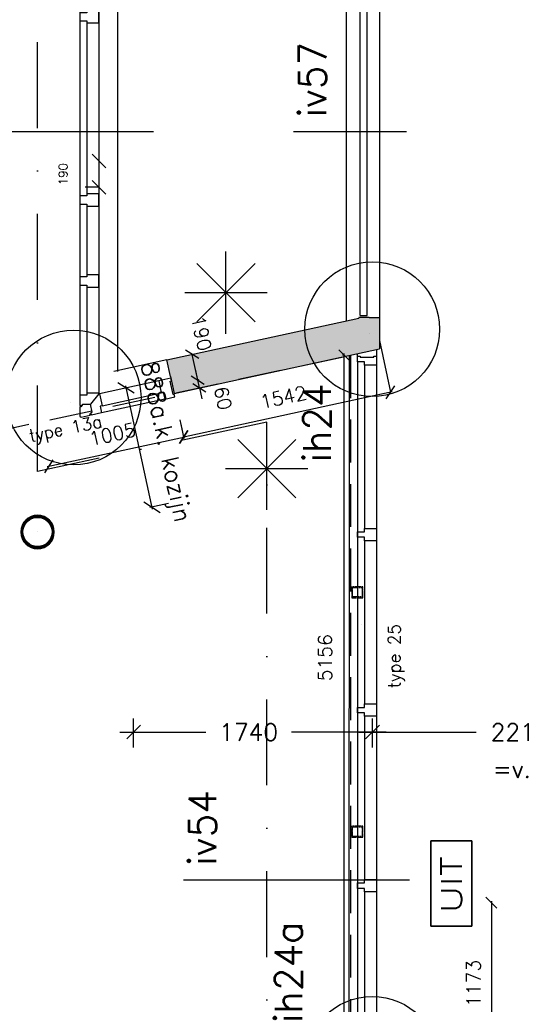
# Model space of a CAD drawing. Extents: x -84256 to 172857, y -58817 to 112048.
# Tile 61 of 90: x 36197 to 39858, y 60708 to 67877. Entities that reach past the tile are written whole.
import ezdxf
from ezdxf.enums import TextEntityAlignment as Align

# ---------------------------------------------------------------- set-up
doc = ezdxf.new("R2010")
doc.units = 0
doc.header["$LTSCALE"] = 50
doc.header["$MEASUREMENT"] = 0
doc.header["$PDMODE"] = 3
doc.header["$PDSIZE"] = 0.001
for name, pattern in [('DASHDOT', [25, 12.5, -6.25, 0, -6.25]), ('HIDDEN', [9.375, 6.25, -3.125]), ('HIDDEN2', [0.1875, 0.125, -0.0625])]:
    doc.linetypes.add(name, pattern=pattern)
doc.layers.get('0').update_dxf_attribs({"linetype": 'CONTINUOUS'})
doc.layers.get('DEFPOINTS').update_dxf_attribs({"linetype": 'CONTINUOUS'})
for name, color, linetype in [('00', 7, 'CONTINUOUS'), ('_BRANDCOMPART', 6, 'DASHDOT'), ('_DETAILNUMMERS', 4, 'CONTINUOUS'), ('_DETAILNUMMERSTEKST', 4, 'CONTINUOUS'), ('A--A21--_F12--', 7, 'CONTINUOUS'), ('A--A21--_F123-', 9, 'CONTINUOUS'), ('A--A22--_F12--', 7, 'CONTINUOUS'), ('A--A22--_F123-', 9, 'CONTINUOUS'), ('A--A28--_F-2--', 7, 'CONTINUOUS'), ('A--L21--', 3, 'CONTINUOUS'), ('A--L21--_F12--', 7, 'CONTINUOUS'), ('A--L22--', 7, 'CONTINUOUS'), ('A--L22--_F12--', 7, 'CONTINUOUS'), ('A--L22A1_BINNENWAND', 1, 'CONTINUOUS'), ('A--L22A2_BINNENWAND', 2, 'CONTINUOUS'), ('A--L28--', 7, 'CONTINUOUS'), ('A--L28--_F-2--', 7, 'CONTINUOUS'), ('A--L32--_F-23-', 2, 'CONTINUOUS'), ('A--L32--_F123-', 1, 'CONTINUOUS'), ('A--L35A1_PLAFONDS', 1, 'HIDDEN'), ('A--L63--', 7, 'CONTINUOUS'), ('A--L63--_F123-', 7, 'CONTINUOUS'), ('A--L90--', 7, 'CONTINUOUS'), ('A--M$1A-_F123-', 1, 'CONTINUOUS'), ('A--T01A-25_TEKST', 2, 'CONTINUOUS'), ('A--T63--_F123-', 1, 'CONTINUOUS'), ('TEKSTKOZIJNMERK', 2, 'CONTINUOUS'), ('X--LR---_CP', 7, 'CONTINUOUS')]:
    doc.layers.add(name, color=color, linetype=linetype)
doc.styles.add('ALFA-0_25', font='ROMANS')
doc.styles.add('B-01', font='SIMPLEX.SHX', dxfattribs={"width": 0.8, "height": 4.5})
doc.styles.add('HIEMSTRA', font='romans.shx')
doc.dimstyles.new('BEILEN', dxfattribs={"dimscale": 40, "dimtxt": 2.5, "dimasz": 2, "dimexe": 0.3, "dimexo": 0.3, "dimgap": 2, "dimtad": 1, "dimdec": 0, "dimzin": 0, "dimdsep": 46, "dimtxsty": 'HIEMSTRA', "dimblk1": 'OBLIQUE', "dimblk2": 'OBLIQUE', "dimsah": 1, "dimcen": -0.09, "dimdle": 0.3, "dimse1": 1, "dimclrd": 2, "dimclre": 2, "dimclrt": 3, "dimadec": 0, "dimazin": 0, "dimtfac": 1, "dimtdec": 4, "dimtofl": 0, "dimtmove": 2, "dimatfit": 3, "dimldrblk": 'OBLIQUE', "dimfxl": 1, "dimtvp": 625, "dimtolj": 1, "dimtzin": 0, "dimarcsym": 0})
doc.dimstyles.new('BEILEN$0', dxfattribs={"dimscale": 50, "dimtxt": 2.5, "dimasz": 2, "dimexe": 2, "dimexo": 0, "dimgap": 2, "dimtad": 1, "dimdec": 0, "dimzin": 0, "dimdsep": 46, "dimtxsty": 'ALFA-0_25', "dimblk1": 'OBLIQUE', "dimblk2": 'OBLIQUE', "dimsah": 1, "dimcen": -3, "dimdle": 2, "dimclrd": 1, "dimclre": 1, "dimclrt": 2, "dimadec": 0, "dimazin": 0, "dimtfac": 0.666667, "dimtofl": 0, "dimtmove": 2, "dimatfit": 3, "dimldrblk": 'OBLIQUE', "dimfxl": 1, "dimtvp": 0.833333, "dimtolj": 1, "dimtzin": 0, "dimarcsym": 0})
doc.dimstyles.get("Standard").update_dxf_attribs({"dimscale": 40, "dimtxt": 2.5, "dimasz": 2, "dimexe": 0.3, "dimexo": 0.3, "dimgap": 2, "dimtad": 0, "dimdec": 0, "dimzin": 0, "dimdsep": 46, "dimtxsty": 'HIEMSTRA', "dimblk1": 'OBLIQUE', "dimblk2": 'OBLIQUE', "dimsah": 1, "dimcen": -0.09, "dimdle": 0.3, "dimse1": 1, "dimclrd": 2, "dimclre": 2, "dimclrt": 3, "dimadec": 0, "dimazin": 0, "dimtfac": 1, "dimtdec": 4, "dimtix": 1, "dimtmove": 0, "dimatfit": 3, "dimldrblk": 'OBLIQUE', "dimfxl": 1, "dimtvp": 625, "dimtolj": 1, "dimtzin": 0, "dimarcsym": 0})
doc.dimstyles.new('STANDARD$0', dxfattribs={"dimscale": 50, "dimtxt": 2.5, "dimasz": 2, "dimexe": 2, "dimexo": 0, "dimgap": 2, "dimtad": 1, "dimdec": 0, "dimzin": 0, "dimdsep": 46, "dimtxsty": 'ALFA-0_25', "dimblk1": 'OBLIQUE', "dimblk2": 'OBLIQUE', "dimsah": 1, "dimcen": -3, "dimdle": 2, "dimclrd": 1, "dimclre": 1, "dimclrt": 2, "dimadec": 0, "dimazin": 0, "dimtfac": 0.666667, "dimtofl": 0, "dimtmove": 2, "dimatfit": 3, "dimldrblk": 'OBLIQUE', "dimfxl": 1, "dimtvp": 0.833333, "dimtolj": 1, "dimtzin": 0, "dimarcsym": 0})

# ---------------------------------------------------------------- blocks, each defined once
blk = doc.blocks.new('Q060089-')
at = {"layer": 'A--L63--_F123-', "color": 1, "linetype": 'Continuous'}
blk.add_lwpolyline([(0, 0), (0, 300), (620, 300), (620, 0)], close=True, dxfattribs=at)
at = {"layer": 'X--LR---_CP'}
blk.add_point((620, 0), dxfattribs=at)
blk.add_point((620, 0), dxfattribs=at)
blk.add_point((620, 0), dxfattribs=at)
at = {"layer": 'A--T63--_F123-', "style": 'ALFA-0_25', "width": 1.279785}
blk.add_text('UIT', height=150, dxfattribs=at).set_placement((96.2, 73.1), (507.6, 73.1), align=Align.FIT)
at = {"layer": 'A--L63--_F123-', "linetype": 'Continuous'}
mesh = blk.add_polyface(dxfattribs=at)
corners = [(0, 0), (0, 300), (620, 300), (620, 0)]
mesh.append_faces([[corners[k] for k in face] for face in [(0, 1, 1, 1), (1, 2, 2, 2), (2, 3, 3, 3), (3, 0, 0, 0)]])
mesh.append_faces([[corners[k] for k in face] for face in [(0, 3, 2, 1)]], dxfattribs={"vtx0": -1, "vtx1": -1, "vtx2": -1, "vtx3": -1})
blk = doc.blocks.new('Q020873-')
at = {"layer": 'A--A28--_F-2--', "color": 3, "linetype": 'Continuous'}
for points in [[(-98.2, 40.7), (-112.9, 46.8), (-75.1, 75.1), (-86.4, 86.4)], [(-75.1, 75.1), (-86.4, 86.4), (-40.7, 98.2), (-46.8, 112.9)], [(-40.7, 98.2), (-46.8, 112.9), (0, 106.2), (0, 122.2)], [(0, 106.2), (0, 122.2), (40.7, 98.2), (46.8, 112.9)], [(40.7, 98.2), (46.8, 112.9), (75.1, 75.1), (86.4, 86.4)], [(75.1, 75.1), (86.4, 86.4), (98.2, 40.7), (112.9, 46.8)], [(-106.2, 0), (-122.2, 0), (-98.2, 40.7), (-112.9, 46.8)], [(-98.2, -40.7), (-112.9, -46.8), (-106.2, 0), (-122.2, 0)], [(98.2, 40.7), (112.9, 46.8), (106.2, 0), (122.2, 0)], [(106.2, 0), (122.2, 0), (98.2, -40.7), (112.9, -46.8)], [(-75.1, -75.1), (-86.4, -86.4), (-98.2, -40.7), (-112.9, -46.8)], [(98.2, -40.7), (112.9, -46.8), (75.1, -75.1), (86.4, -86.4)], [(-40.7, -98.2), (-46.8, -112.9), (-75.1, -75.1), (-86.4, -86.4)], [(0, -106.2), (0, -122.2), (-40.7, -98.2), (-46.8, -112.9)], [(40.7, -98.2), (46.8, -112.9), (0, -106.2), (0, -122.2)], [(75.1, -75.1), (86.4, -86.4), (40.7, -98.2), (46.8, -112.9)]]:
    blk.add_solid(points, dxfattribs=at)
at = {"layer": 'A--L28--_F-2--', "color": 3, "linetype": 'Continuous'}
blk.add_lwpolyline([(0, 122.2, 1), (0, -122.2, 1), (0, 122.2), (0, 106.2, -1), (0, -106.2, -1), (0, 106.2)], format="xyb", close=True, dxfattribs=at)
at = {"layer": 'X--LR---_CP', "color": 4, "linetype": 'Continuous'}
blk.add_point((0, 0), dxfattribs=at)
blk = doc.blocks.new('*U1092')
at = {"layer": 'A--A21--_F123-', "linetype": 'Continuous'}
blk.add_hatch(color=256, dxfattribs=at).paths.add_polyline_path([(0, 0), (-26.5, 122.2), (1371.3, 424.8), (1446.3, 313.1), (1521.3, 201.5), (26.5, -122.2)])
at = {"layer": 'A--A21--_F12--', "color": 8}
for points in [[(0, 0), (-26.5, 122.2), (1446.3, 313.1), (1371.3, 424.8)], [(1446.3, 313.1), (1521.3, 201.5), (0, 0), (26.5, -122.2)]]:
    blk.add_solid(points, dxfattribs=at)
at = {"layer": 'A--L21--_F12--', "color": 3, "linetype": 'Continuous'}
for points in [[(0, 0), (-26.5, 122.2), (1371.3, 424.8), (1371.3, 424.8)], [(0, 0), (26.5, -122.2), (1521.3, 201.5), (1521.3, 201.5)]]:
    blk.add_lwpolyline(points, dxfattribs=at)
blk = doc.blocks.new('_OBLIQUE')
at = {"color": 0, "linetype": 'ByBlock'}
blk.add_line((-0.5, -0.5), (0.5, 0.5), dxfattribs=at)
blk = doc.blocks.new('*D176')
at = {"color": 2, "linetype": 'ByBlock', "transparency": 16777216}
for p, q in [((37493.6, 65253.9), (37476.6, 65332.1)), ((37490.3, 65253.2), (37505.3, 65256.4)), ((37506.3, 65195.2), (37493.6, 65253.9)), ((37506.3, 65195.2), (37523.2, 65117.1))]:
    blk.add_line(p, q, dxfattribs=at)
at = {"layer": 'DEFPOINTS', "color": 0, "linetype": 'ByBlock', "transparency": 16777216}
for p in [(37478.6, 65250.6), (37493.6, 65253.9), (37491.3, 65192)]:
    blk.add_point(p, dxfattribs=at)
at = {"color": 2, "linetype": 'ByBlock', "transparency": 16777216, "xscale": 80, "yscale": 80, "zscale": 80}
for p, rotation in [((37493.6, 65253.9), 282.2170765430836), ((37506.3, 65195.2), 102.2170765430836)]:
    blk.add_blockref('_OBLIQUE', p, dxfattribs=dict(at, rotation=rotation))
at = {"color": 3, "linetype": 'ByBlock', "transparency": 16777216, "insert": (37677.8, 65120.7), "char_height": 100, "attachment_point": 5, "rotation": 282.21708, "style": 'HIEMSTRA'}
blk.add_mtext('\\A1;60', dxfattribs=at)
blk = doc.blocks.new('*D177')
at = {"color": 2, "linetype": 'ByBlock', "transparency": 16777216}
for p, q in [((37496.1, 65242.2), (37453.4, 65439.6)), ((37457.5, 65440.5), (37465.1, 65442.1))]:
    blk.add_line(p, q, dxfattribs=at)
at = {"layer": 'DEFPOINTS', "color": 0, "linetype": 'ByBlock', "transparency": 16777216}
for p in [(37445.7, 65437.9), (37453.4, 65439.6), (37485.9, 65252.2)]:
    blk.add_point(p, dxfattribs=at)
at = {"color": 2, "linetype": 'ByBlock', "transparency": 16777216, "xscale": 80, "yscale": 80, "zscale": 80}
for p, rotation in [((37453.4, 65439.6), 102.2170765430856), ((37493.6, 65253.9), 282.2170765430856)]:
    blk.add_blockref('_OBLIQUE', p, dxfattribs=dict(at, rotation=rotation))
at = {"color": 3, "linetype": 'ByBlock', "transparency": 16777216, "insert": (37520.8, 65593.5), "char_height": 100, "attachment_point": 5, "rotation": 282.21708, "style": 'HIEMSTRA'}
blk.add_mtext('\\A1;190', dxfattribs=at)
blk = doc.blocks.new('*U1052')
at = {"layer": 'A--A22--_F123-', "linetype": 'Continuous'}
blk.add_hatch(color=256, dxfattribs=at).paths.add_polyline_path([(0, 0), (75, 0), (75, -228.6), (0, -117), (-75, -5.3), (-75, 0)])
at = {"layer": 'A--A22--_F12--', "color": 8}
for points in [[(0, -117), (-75, -5.3), (0, 0), (-75, 0)], [(0, 0), (75, 0), (0, -117), (75, -228.6)]]:
    blk.add_solid(points, dxfattribs=at)
at = {"layer": 'A--L22--_F12--', "color": 3, "linetype": 'Continuous'}
for points in [[(0, 0), (-75, 0), (-75, -5.3), (-75, -5.3)], [(0, 0), (75, 0), (75, -228.6), (75, -228.6)]]:
    blk.add_lwpolyline(points, dxfattribs=at)
blk = doc.blocks.new('*D216')
at = {"color": 2, "linetype": 'ByBlock', "transparency": 16777216}
for p, q in [((38909.8, 65166.8), (37379.3, 64835.4)), ((37370.5, 64932.4), (37393.5, 64826.2))]:
    blk.add_line(p, q, dxfattribs=at)
at = {"layer": 'DEFPOINTS', "color": 0, "linetype": 'ByBlock', "transparency": 16777216}
for p in [(38875.1, 65270.5), (37368, 64944.2), (37391, 64837.9)]:
    blk.add_point(p, dxfattribs=at)
at = {"color": 2, "linetype": 'ByBlock', "transparency": 16777216, "xscale": 80, "yscale": 80, "zscale": 80}
for p, rotation in [((38898.1, 65164.2), 12.21707654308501), ((37391, 64837.9), 192.217076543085)]:
    blk.add_blockref('_OBLIQUE', p, dxfattribs=dict(at, rotation=rotation))
at = {"color": 3, "linetype": 'ByBlock', "transparency": 16777216, "insert": (38117, 65128.1), "char_height": 100, "attachment_point": 5, "rotation": 12.21708, "style": 'HIEMSTRA'}
blk.add_mtext('\\A1;1542', dxfattribs=at)
blk = doc.blocks.new('*D268')
at = {"layer": 'A--M$1A-_F123-', "color": 1, "linetype": 'Continuous', "lineweight": -2, "transparency": 16777216}
for p, q in [((36774, 66946.9), (36774, 66556.9)), ((36774, 66656.9), (36674, 66656.9))]:
    blk.add_line(p, q, dxfattribs=at)
at = {"layer": 'DEFPOINTS', "color": 0, "linetype": 'Continuous', "transparency": 16777216}
for p in [(35691.7, 66846.9), (36774, 66656.9), (36774, 66656.9)]:
    blk.add_point(p, dxfattribs=at)
at = {"layer": 'A--M$1A-_F123-', "color": 1, "linetype": 'Continuous', "lineweight": -2, "transparency": 16777216, "xscale": 100, "yscale": 100, "zscale": 100}
for p, rotation in [((36774, 66846.9), 90), ((36774, 66656.9), 270)]:
    blk.add_blockref('_OBLIQUE', p, dxfattribs=dict(at, rotation=rotation))
at = {"layer": 'A--M$1A-_F123-', "color": 2, "linetype": 'Continuous', "transparency": 16777216, "insert": (36512.8, 66751.9), "char_height": 62.5, "attachment_point": 5, "rotation": 90, "style": 'ALFA-0_25'}
blk.add_mtext('\\A1;190', dxfattribs=at)
blk = doc.blocks.new('*D341')
at = {"layer": 'A--M$1A-_F123-', "color": 2, "linetype": 'Continuous', "lineweight": -2, "transparency": 16777216}
for p, q in [((23981.9, 29671.5), (23903.5, 29687.4)), ((23978.7, 29655.8), (23984.3, 29683.2)), ((24079.9, 29651.5), (23981.9, 29671.5)), ((24079.9, 29651.5), (24158.2, 29635.5))]:
    blk.add_line(p, q, dxfattribs=at)
at = {"layer": 'DEFPOINTS', "color": 0, "linetype": 'Continuous', "transparency": 16777216}
for p in [(23976.3, 29644), (23981.9, 29671.5), (24074.3, 29624)]:
    blk.add_point(p, dxfattribs=at)
at = {"layer": 'A--M$1A-_F123-', "color": 2, "linetype": 'Continuous', "lineweight": -2, "transparency": 16777216, "xscale": 80, "yscale": 80, "zscale": 80}
for p, rotation in [((23981.9, 29671.5), 348.4862903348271), ((24079.9, 29651.5), 168.4862903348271)]:
    blk.add_blockref('_OBLIQUE', p, dxfattribs=dict(at, rotation=rotation))
at = {"layer": 'A--M$1A-_F123-', "color": 3, "linetype": 'Continuous', "transparency": 16777216, "insert": (36506, 90903.8), "char_height": 100, "attachment_point": 5, "rotation": 348.48629, "style": 'HIEMSTRA'}
blk.add_mtext('\\A1;100', dxfattribs=at)
blk = doc.blocks.new('*D353')
at = {"color": 1, "linetype": 'ByBlock', "transparency": 16777216}
for p, q in [((38766.7, 62601.7), (38766.7, 62789.6)), ((40982.1, 62601.7), (40982.1, 62789.6)), ((38666.7, 62689.6), (39521.6, 62689.6)), ((41082.1, 62689.6), (40162.1, 62689.6))]:
    blk.add_line(p, q, dxfattribs=at)
at = {"layer": 'DEFPOINTS', "color": 0, "linetype": 'ByBlock', "transparency": 16777216}
for p in [(38766.7, 62689.6), (38766.7, 62601.7), (40982.1, 62601.7)]:
    blk.add_point(p, dxfattribs=at)
at = {"color": 1, "linetype": 'ByBlock', "transparency": 16777216, "xscale": 100, "yscale": 100, "zscale": 100, "rotation": 180}
blk.add_blockref('_OBLIQUE', (38766.7, 62689.6), dxfattribs=at)
at = {"color": 1, "linetype": 'ByBlock', "transparency": 16777216, "xscale": 100, "yscale": 100, "zscale": 100}
blk.add_blockref('_OBLIQUE', (40982.1, 62689.6), dxfattribs=at)
at = {"color": 2, "linetype": 'ByBlock', "transparency": 16777216, "insert": (39841.9, 62689.6), "char_height": 125, "attachment_point": 5, "style": 'ALFA-0_25'}
blk.add_mtext('\\A1;2215', dxfattribs=at)
blk = doc.blocks.new('*D354')
at = {"color": 1, "linetype": 'ByBlock', "transparency": 16777216}
for p, q in [((37027, 62576.7), (37027, 62789.6)), ((38766.7, 62576.7), (38766.7, 62789.6)), ((36927, 62689.6), (37553, 62689.6)), ((38866.7, 62689.6), (38175.7, 62689.6))]:
    blk.add_line(p, q, dxfattribs=at)
at = {"layer": 'DEFPOINTS', "color": 0, "linetype": 'ByBlock', "transparency": 16777216}
for p in [(37027, 62689.6), (37027, 62576.7), (38766.7, 62576.7)]:
    blk.add_point(p, dxfattribs=at)
at = {"color": 1, "linetype": 'ByBlock', "transparency": 16777216, "xscale": 100, "yscale": 100, "zscale": 100, "rotation": 180}
blk.add_blockref('_OBLIQUE', (37027, 62689.6), dxfattribs=at)
at = {"color": 1, "linetype": 'ByBlock', "transparency": 16777216, "xscale": 100, "yscale": 100, "zscale": 100}
blk.add_blockref('_OBLIQUE', (38766.7, 62689.6), dxfattribs=at)
at = {"color": 2, "linetype": 'ByBlock', "transparency": 16777216, "insert": (37864.4, 62689.6), "char_height": 125, "attachment_point": 5, "style": 'ALFA-0_25'}
blk.add_mtext('\\A1;1740', dxfattribs=at)
blk = doc.blocks.new('*D393')
at = {"layer": 'A--M$1A-_F123-', "color": 2, "linetype": 'Continuous', "lineweight": -2, "transparency": 16777216}
for p, q in [((37363.7, 64964), (37393.5, 64826.2)), ((36396.8, 64622.6), (37402.7, 64840.4))]:
    blk.add_line(p, q, dxfattribs=at)
at = {"layer": 'DEFPOINTS', "color": 0, "linetype": 'Continuous', "transparency": 16777216}
for p in [(37361.1, 64975.7), (37391, 64837.9), (36378.6, 64763)]:
    blk.add_point(p, dxfattribs=at)
at = {"layer": 'A--M$1A-_F123-', "color": 2, "linetype": 'Continuous', "lineweight": -2, "transparency": 16777216, "xscale": 80, "yscale": 80, "zscale": 80}
for p, rotation in [((37391, 64837.9), 12.21707654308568), ((36408.5, 64625.2), 192.2170765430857)]:
    blk.add_blockref('_OBLIQUE', p, dxfattribs=dict(at, rotation=rotation))
at = {"layer": 'A--M$1A-_F123-', "color": 3, "linetype": 'Continuous', "transparency": 16777216, "insert": (36872.2, 64858.6), "char_height": 100, "attachment_point": 5, "rotation": 12.21708, "style": 'HIEMSTRA'}
blk.add_mtext('\\A1;1005', dxfattribs=at)
blk = doc.blocks.new('*D425')
at = {"layer": 'A--M$1A-_F123-', "color": 1, "linetype": 'Continuous', "lineweight": -2, "transparency": 16777216}
for p, q in [((36968.5, 65209.6), (37162.7, 64312.5)), ((37281.1, 64353.4), (37144.9, 64323.9))]:
    blk.add_line(p, q, dxfattribs=at)
at = {"layer": 'DEFPOINTS', "color": 0, "linetype": 'Continuous', "transparency": 16777216}
for p in [(37107.9, 65224.5), (37159.6, 64327.1), (37295.8, 64356.6)]:
    blk.add_point(p, dxfattribs=at)
at = {"layer": 'A--M$1A-_F123-', "color": 1, "linetype": 'Continuous', "lineweight": -2, "transparency": 16777216, "xscale": 100, "yscale": 100, "zscale": 100}
for p, rotation in [((36971.7, 65195), 102.2170765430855), ((37159.6, 64327.1), 282.2170765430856)]:
    blk.add_blockref('_OBLIQUE', p, dxfattribs=dict(at, rotation=rotation))
at = {"layer": 'A--M$1A-_F123-', "color": 2, "linetype": 'Continuous', "transparency": 16777216, "insert": (37244.8, 64799.8), "char_height": 125, "attachment_point": 5, "rotation": 282.21708, "style": 'ALFA-0_25'}
blk.add_mtext('\\A1;888a.k. kozijn', dxfattribs=at)
blk = doc.blocks.new('type 25')
at = {"layer": 'A--L32--_F-23-'}
for points in [[(-5156, 0), (-5089, 0), (-5089, -89), (-5114, -89), (-5114, -139), (-5156, -139), (-5156, -119.5), (-5147, -119.5), (-5147, -19.5), (-5156, -19.5)], [(-3901, 0), (-3811, 0), (-3811, -89), (-3836, -89), (-3836, -139), (-3876, -139), (-3876, -89), (-3901, -89)], [(-2623, 0), (-2533, 0), (-2533, -89), (-2558, -89), (-2558, -139), (-2598, -139), (-2598, -89), (-2623, -89)], [(-1345, 0), (-1255, 0), (-1255, -89), (-1280, -89), (-1280, -139), (-1320, -139), (-1320, -89), (-1345, -89)], [(0, 0), (-67, 0), (-67, -89), (-42, -89), (-42, -139), (0, -139), (0, -119.5), (-9, -119.5), (-9, -19.5), (0, -19.5)]]:
    blk.add_lwpolyline(points, close=True, dxfattribs=at)
at = {"layer": 'A--L32--_F123-', "color": 1}
for p, q in [((-5089, 0), (-67, 0)), ((-5114, -139), (-42, -139)), ((-5089, -89), (-3901, -89)), ((-3811, -89), (-2623, -89)), ((-2533, -89), (-1345, -89)), ((-1255, -89), (-67, -89))]:
    blk.add_line(p, q, dxfattribs=at)
blk = doc.blocks.new('type 13')
at = {"layer": 'A--L32--_F-23-'}
blk.add_line((0, 0), (76, -61.3), dxfattribs=at)
for points in [[(-113.3, 523.3), (-94.3, 435.4), (-7.3, 454.2), (-10.5, 468.9), (38.4, 479.5), (22.5, 552.8), (3.5, 548.6), (5.4, 539.8), (-92.4, 518.7), (-94.3, 527.5)], [(-2700.4, 0), (-2790.4, 0), (-2790.4, -89), (-2775.4, -89), (-2775.4, -139), (-2715.4, -139), (-2715.4, -89), (-2700.4, -89)], [(-1366.3, 0), (-1456.3, 0), (-1456.3, -89), (-1441.3, -89), (-1441.3, -139), (-1381.3, -139), (-1381.3, -89), (-1366.3, -89)], [(-776.3, 0), (-866.3, 0), (-866.3, -89), (-851.3, -89), (-851.3, -139), (-791.3, -139), (-791.3, -89), (-776.3, -89)]]:
    blk.add_lwpolyline(points, close=True, dxfattribs=at)
for points in [[(0, 0), (-5, 0), (-5, -89), (10, -89), (10, -139), (85, -139), (85, -119.5), (76, -119.5), (76, -61.3)], [(0, 0), (-1.1, 4.9), (85.9, 23.7), (89.1, 9.1), (138, 19.6), (153.8, -53.7), (134.8, -57.8), (132.9, -49), (76, -61.3)], [(85, -129), (95, -129), (95, -139), (162.1, -139), (170.2, -129), (156, -63.4), (146.2, -65.6), (144.1, -55.8)]]:
    blk.add_lwpolyline(points, dxfattribs=at)
at = {"layer": 'A--L32--_F123-', "color": 1}
for p, q in [((-94.3, 435.4), (-1.1, 4.9)), ((85.9, 23.7), (-7.3, 454.2)), ((38.4, 479.5), (138, 19.6)), ((-7507.4, 0), (0, 0)), ((-7522.4, -139), (10, -139)), ((-2700.4, -89), (-1456.3, -89)), ((-1366.3, -89), (-866.3, -89)), ((-776.3, -89), (-5, -89))]:
    blk.add_line(p, q, dxfattribs=at)
blk = doc.blocks.new('DETAILNR')
at = {"layer": '_DETAILNUMMERS'}
blk.add_circle((32.9, -23.2), 490.7, dxfattribs=at)
at = {"layer": 'X--LR---_CP'}
blk.add_point((0, 0), dxfattribs=at)
at = {"layer": '_DETAILNUMMERSTEKST', "style": 'ALFA-0_25'}
blk.add_attdef('DETAILNR', text='', height=200, rotation=90, dxfattribs=at).set_placement((-618.4, 223.8), align=Align.RIGHT)
blk = doc.blocks.new('*D552')
at = {"layer": 'A--M$1A-_F123-', "color": 2, "linetype": 'Continuous', "lineweight": -2, "transparency": 16777216}
blk.add_line((39632.6, 61458.9), (39632.6, 60261.4), dxfattribs=at)
at = {"layer": 'DEFPOINTS', "color": 0, "linetype": 'Continuous', "transparency": 16777216}
for p in [(39632.6, 61446.9), (39632.6, 60273.4), (39632.6, 60273.4)]:
    blk.add_point(p, dxfattribs=at)
at = {"layer": 'A--M$1A-_F123-', "color": 2, "linetype": 'Continuous', "lineweight": -2, "transparency": 16777216, "xscale": 80, "yscale": 80, "zscale": 80}
for p, rotation in [((39632.6, 61446.9), 90), ((39632.6, 60273.4), 270)]:
    blk.add_blockref('_OBLIQUE', p, dxfattribs=dict(at, rotation=rotation))
at = {"layer": 'A--M$1A-_F123-', "color": 3, "linetype": 'Continuous', "transparency": 16777216, "insert": (39502.6, 60860.1), "char_height": 100, "attachment_point": 5, "rotation": 90, "style": 'HIEMSTRA'}
blk.add_mtext('\\A1;1173', dxfattribs=at)
blk = doc.blocks.new('*D553')
at = {"layer": 'A--M$1A-_F123-', "color": 2, "linetype": 'Continuous', "lineweight": -2, "transparency": 16777216}
for p, q in [((38561.2, 65433.1), (38549.3, 65433.1)), ((38561.3, 60265.1), (38561.3, 65445.1))]:
    blk.add_line(p, q, dxfattribs=at)
at = {"layer": 'DEFPOINTS', "color": 0, "linetype": 'Continuous', "transparency": 16777216}
for p in [(38561.3, 65433.1), (38573.2, 65433.1), (38573.1, 60277.1)]:
    blk.add_point(p, dxfattribs=at)
at = {"layer": 'A--M$1A-_F123-', "color": 2, "linetype": 'Continuous', "lineweight": -2, "transparency": 16777216, "xscale": 80, "yscale": 80, "zscale": 80}
for p, rotation in [((38561.3, 65433.1), 90), ((38561.3, 60277.1), 270)]:
    blk.add_blockref('_OBLIQUE', p, dxfattribs=dict(at, rotation=rotation))
at = {"layer": 'A--M$1A-_F123-', "color": 3, "linetype": 'Continuous', "transparency": 16777216, "insert": (38421, 63231.4), "char_height": 100, "attachment_point": 5, "rotation": 90, "style": 'HIEMSTRA'}
blk.add_mtext('\\A1;5156', dxfattribs=at)
blk = doc.blocks.new('fijn_schuurwerk')
at = {"layer": '00', "color": 4}
for p, q in [((-0.000025, 300), (-0.000025, -300)), ((-212.132075, 212.132), (212.132025, -212.132)), ((-212.131875, -212.132), (212.132025, 212.13215)), ((-299.999975, 0), (299.999975, 0))]:
    blk.add_line(p, q, dxfattribs=at)

msp = doc.modelspace()

# ---------------------------------------------------------------- linework, layer by layer
at = {"color": 4}
for p, q in [((37170.9, 67059.4), (35710.8, 67059.4)), ((39013.9, 67059.4), (38191.4, 67059.4)), ((39036.1, 61611.5), (37391.2, 61611.5))]:
    msp.add_line(p, q, dxfattribs=at)
at = {"layer": '_BRANDCOMPART'}
msp.add_lwpolyline([(47099.4, 30650.8), (47099.4, 35817.5), (46214, 35817.5), (46214, 37113.5), (49181.3, 37113.5), (49181.3, 39577.1), (48480, 39577.1), (48480, 42789.3), (40221.6, 42789.3), (40221.6, 49046.7), (39064.6, 49046.7), (39064.6, 56840.7), (39064.6, 56840.7), (40388.8, 56840.7), (40388.8, 59802), (40388.8, 59802), (37996.9, 59802), (37996.9, 64946.5), (36327, 64587.4), (36327, 72357.4), (34739.4, 72702.5)], dxfattribs=at)
at = {"layer": 'A--L21--'}
for points in [[(36912, 65315.9), (36912, 73696.4), (36662, 73696.4), (36662, 72874.1)], [(38577, 65682.9), (38577, 73696.4)], [(38577, 73696.4), (38817, 73696.4), (38816.7, 65481.1)], [(37269.3, 65399.7), (36882, 65315.9)]]:
    msp.add_lwpolyline(points, dxfattribs=at)
at = {"layer": 'A--L22A1_BINNENWAND', "linetype": 'Continuous'}
for points in [[(38796.7, 65473.6), (38796.5, 60271.9)], [(38595.7, 65431.1), (38595.5, 60294.9)]]:
    msp.add_lwpolyline(points, dxfattribs=at)
at = {"layer": 'A--L22A1_BINNENWAND', "linetype": 'HIDDEN'}
msp.add_lwpolyline([(38605.7, 65433.3), (38605.5, 60287.5)], dxfattribs=at)
at = {"layer": 'A--L22A2_BINNENWAND', "linetype": 'Continuous'}
for p, q in [((38677, 65723.8), (38677, 69346.9)), ((38727, 65723.8), (38727, 69346.9)), ((38677, 65723.8), (38727, 65723.8))]:
    msp.add_line(p, q, dxfattribs=at)
at = {"layer": 'A--L28--_F-2--', "color": 1, "linetype": 'HIDDEN2'}
for points in [[(38617, 63668.4), (38622, 63673.4), (38622, 63743.4), (38692, 63743.4), (38692, 63673.4), (38622, 63673.4), (38617, 63668.4), (38697, 63668.4), (38697, 63748.4), (38617, 63748.4)], [(38617, 61925.1), (38622, 61930.1), (38622, 62000.1), (38692, 62000.1), (38692, 61930.1), (38622, 61930.1), (38617, 61925.1), (38697, 61925.1), (38697, 62005.1), (38617, 62005.1)]]:
    msp.add_lwpolyline(points, close=True, dxfattribs=at)
at = {"layer": 'A--L32--_F123-', "color": 1}
msp.add_line((38657.5, 65404.1), (38657.5, 65444.5), dxfattribs=at)
at = {"layer": 'A--L35A1_PLAFONDS'}
msp.add_lwpolyline([(38595.5, 60294.9, 0.337595), (36652, 57571.9), (36652, 40007.3), (33239.3, 40007.3, 0.15921), (31934.6, 50790), (32127.5, 50361.2), (35041.9, 64668.2), (38595.7, 65431.1)], format="xyb", dxfattribs=at)
at = {"layer": 'A--M$1A-_F123-', "linetype": 'Continuous'}
msp.add_line((38816.7, 65540.4), (38898.1, 65164.2), dxfattribs=at)
at = {"layer": 'TEKSTKOZIJNMERK'}
msp.add_line((38684.1, 63473.7), (38684.1, 63473.7), dxfattribs=at)

# ---------------------------------------------------------------- block references
at = {"layer": '00'}
ref = msp.add_blockref('DETAILNR', (38742, 65590.7), dxfattribs=dict(at, rotation=90))
ref.add_attrib('DETAILNR', 'ih24', dxfattribs={"layer": '_DETAILNUMMERSTEKST', "height": 200, "rotation": 90, "style": 'ALFA-0_25'}).set_placement((38462.8, 65228.3), align=Align.RIGHT)
ref = msp.add_blockref('DETAILNR', (36566.6, 65092.4), dxfattribs=dict(at, rotation=90))
ref.add_attrib('DETAILNR', 'ih16b', dxfattribs={"layer": '_DETAILNUMMERSTEKST', "height": 200, "rotation": 90, "style": 'ALFA-0_25'}).set_placement((35990.5, 65877.9), align=Align.RIGHT)
ref = msp.add_blockref('DETAILNR', (38742, 60241), dxfattribs=dict(at, rotation=90))
ref.add_attrib('DETAILNR', 'ih24a', dxfattribs={"layer": '_DETAILNUMMERSTEKST', "height": 200, "rotation": 90, "style": 'ALFA-0_25'}).set_placement((38254.9, 61310.3), align=Align.RIGHT)
at = {"layer": 'A--L21--', "linetype": 'Continuous'}
msp.add_blockref('*U1092', (37295.8, 65277.6), dxfattribs=at)
at = {"layer": 'A--L22--', "linetype": 'Continuous'}
msp.add_blockref('*U1052', (38742, 65707.7), dxfattribs=at)
at = {"layer": 'A--L28--'}
msp.add_blockref('Q020873-', (36327, 64146.9), dxfattribs=at)
msp.add_blockref('Q020873-', (36327, 64146.9), dxfattribs=at)
at = {"layer": 'A--L32--_F-23-', "rotation": 270}
msp.add_blockref('type 13', (36774.1, 65152.2), dxfattribs=at)
at = {"layer": 'A--L32--_F123-', "color": 1, "rotation": 270}
msp.add_blockref('type 25', (38796.5, 60271.9), dxfattribs=at)
at = {"layer": 'A--L63--', "linetype": 'Continuous', "rotation": 90}
msp.add_blockref('Q060089-', (39490.8, 61276.8), dxfattribs=at)
at = {"layer": 'A--L90--', "rotation": 90}
for p in [(37699, 65889.5), (37996.9, 64608.6)]:
    msp.add_blockref('fijn_schuurwerk', p, dxfattribs=at)

# ---------------------------------------------------------------- texts
at = {"layer": '00', "color": 4, "style": 'ALFA-0_25'}
for s, p in [('iv57', (38429.3, 67165.7)), ('iv54', (37629.1, 61717.7))]:
    msp.add_text(s, height=200, rotation=90, dxfattribs=at).set_placement(p)
at = {"layer": 'A--T01A-25_TEKST', "style": 'HIEMSTRA'}
msp.add_text('=v.k. vloer', height=125, dxfattribs=at).set_placement((39642.5, 62357.5))
at = {"layer": 'TEKSTKOZIJNMERK', "style": 'B-01'}
for s, rotation, p in [('type 13a', 11.514, (36274.1, 64802.4)), ('type 25', 90, (38970.7, 63009.8))]:
    msp.add_text(s, height=90, rotation=rotation, dxfattribs=at).set_placement(p)

# ---------------------------------------------------------------- dimensions: what is measured, and where the dimension line sits
at = {"layer": 'A--M$1A-_F123-', "linetype": 'Continuous'}
for p1, p2, distance, dimstyle, picture, middle in [((24074.3, 29624), (23976.3, 29644), -28, 'Standard', '*D341', (36506, 90903.8)), ((38875.1, 65270.5), (37368, 64944.2), 108.7, 'BEILEN', '*D216', (38117, 65128.1))]:
    dim = msp.add_aligned_dim(p1=p1, p2=p2, distance=distance, dimstyle=dimstyle, dxfattribs=at)
    dim.commit()
    dim.dimension.update_dxf_attribs({"geometry": picture, "text_midpoint": middle})
for base, p1, p2, override, picture, middle in [((36774, 66656.9), (35691.7, 66846.9), (36774, 66656.9), {"dimtxt": 1.25, "dimgap": 0.9, "dimse1": 1}, '*D268', (36512.8, 66751.9)), ((39632.5931, 60273.3599), (39632.5931, 61446.8582), (39632.5931, 60273.3599), {"dimscale": 40, "dimexe": 0.3, "dimexo": 0.3, "dimtxsty": 'HIEMSTRA', "dimcen": -0.09, "dimdle": 0.3, "dimse1": 1, "dimclrd": 2, "dimclre": 2, "dimclrt": 3, "dimtfac": 1, "dimtdec": 4, "dimtvp": 625}, '*D552', (39502.5931, 60860.1091))]:
    dim = msp.add_linear_dim(base=base, p1=p1, p2=p2, angle=90, dimstyle='BEILEN$0', override=override, dxfattribs=at)
    dim.commit()
    dim.dimension.update_dxf_attribs({"geometry": picture, "text_midpoint": middle})
for base, p1, p2, picture, middle in [((37453.4, 65439.6), (37485.9, 65252.2), (37445.7, 65437.9), '*D177', (37520.8, 65593.5)), ((37493.6, 65253.9), (37491.3, 65192), (37478.6, 65250.6), '*D176', (37677.8, 65120.7))]:
    dim = msp.add_linear_dim(base=base, p1=p1, p2=p2, angle=102.21708, dimstyle='BEILEN', dxfattribs=at)
    dim.commit()
    dim.dimension.update_dxf_attribs({"geometry": picture, "text_midpoint": middle, "dimtype": 161})
dim = msp.add_linear_dim(base=(38561.3, 65433.1), p1=(38573.1, 60277.1), p2=(38573.2, 65433.1), angle=90, dimstyle='BEILEN$0', override={"dimscale": 40, "dimexe": 0.3, "dimexo": 0.3, "dimtxsty": 'HIEMSTRA', "dimcen": -0.09, "dimdle": 0.3, "dimse1": 1, "dimclrd": 2, "dimclre": 2, "dimclrt": 3, "dimtfac": 1, "dimtdec": 4, "dimtvp": 625}, dxfattribs=at)
dim.commit()
dim.dimension.update_dxf_attribs({"geometry": '*D553', "text_midpoint": (38421, 63231.4), "dimtype": 160})
dim = msp.add_linear_dim(base=(37159.6, 64327.1), p1=(37107.9, 65224.5), p2=(37295.8, 64356.6), angle=282.21708, text='<>a.k. kozijn', dimstyle='STANDARD$0', override={"dimexe": 0.3, "dimexo": 0.3, "dimcen": -0.09, "dimdle": 0.3, "dimse1": 1, "dimtix": 1, "dimtofl": 1, "dimtmove": 0, "dimtvp": 625}, dxfattribs=at)
dim.commit()
dim.dimension.update_dxf_attribs({"geometry": '*D425', "text_midpoint": (37065.6, 64761), "dimtype": 161})
dim = msp.add_aligned_dim(p1=(36378.6, 64763), p2=(37361.1, 64975.7), distance=-141, dimstyle='Standard', override={"dimtad": 1}, dxfattribs=at)
dim.commit()
dim.dimension.update_dxf_attribs({"geometry": '*D393', "text_midpoint": (36872.2, 64858.6)})
for base, p1, p2, picture, middle in [((37027, 62689.6), (38766.7, 62576.7), (37027, 62576.7), '*D354', (37864.4, 62689.6)), ((38766.7, 62689.6), (40982.1, 62601.7), (38766.7, 62601.7), '*D353', (39841.9, 62689.6))]:
    dim = msp.add_linear_dim(base=base, p1=p1, p2=p2, dimstyle='STANDARD$0', dxfattribs=at)
    dim.commit()
    dim.dimension.update_dxf_attribs({"geometry": picture, "text_midpoint": middle, "dimtype": 160})

doc.saveas('drawing.dxf')
